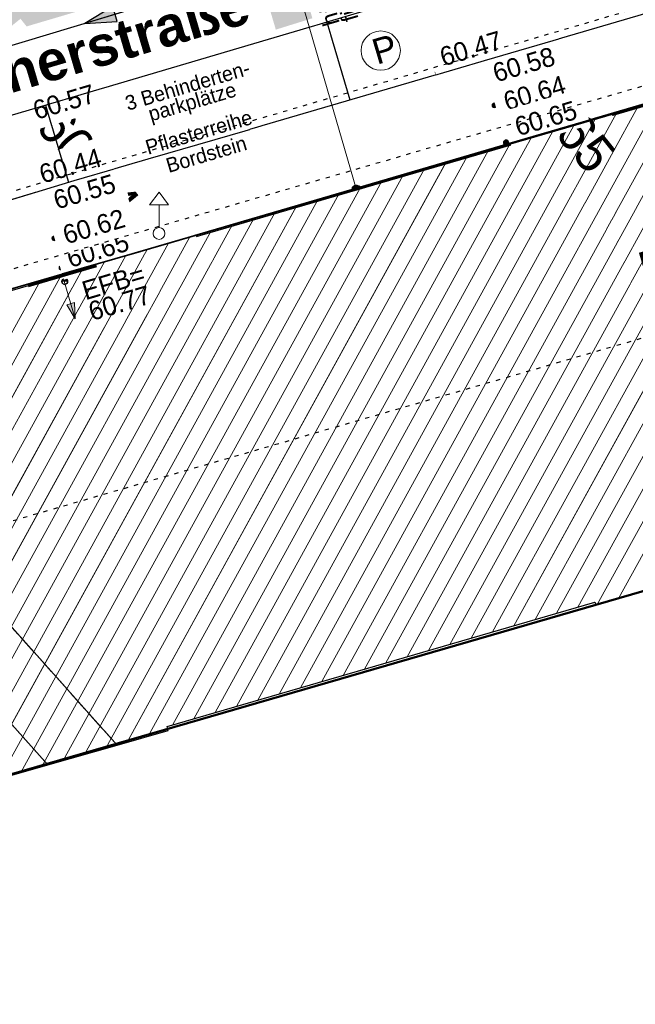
# Model space of a CAD drawing. Header units: millimetres. Extents: x 32365810 to 32368499, y 5620272 to 5622478.
# Tile 132 of 249: x 32366717 to 32366732, y 5620625 to 5620648. Entities that reach past the tile are written whole.
import ezdxf

# ---------------------------------------------------------------- set-up
doc = ezdxf.new("R2010")
doc.units = ezdxf.units.MM
for name, pattern in [('1000.100', [0]), ('1000.104', [0.225, 0.075, -0.15]), ('1000.106', [0]), ('1000.196', [0.225, 0.075, -0.15]), ('1000.210', [0]), ('1000.300', [0]), ('1000.325', [0]), ('1600.1047', [0]), ('1600.2028', [0]), ('1600.2305', [0.75, 0.5, 0, 0, -0.25]), ('1600.2505', [0]), ('1600.2507', [0]), ('GELTUNGSBEREICH', [8.5, 7, -1.5])]:
    doc.linetypes.add(name, pattern=pattern)
doc.layers.get('0').update_dxf_attribs({"color": 1, "linetype": 'CONTINUOUS'})
for name, color, linetype in [('_K_EFB-_ Dachhöhen Bestandsgebäude (NHN)', 251, 'CONTINUOUS'), ('_K_Fahrbahnmarkierung', 251, 'CONTINUOUS'), ('_K_Gebäude', 251, 'CONTINUOUS'), ('_K_Höhen_ gemessen (NHN)', 251, 'CONTINUOUS'), ('_K_Lagebezeichnungen', 251, 'CONTINUOUS'), ('_K_Siedlungsflächen - Bauwerke u. Einrichtungen', 251, 'CONTINUOUS'), ('_K_Topographie_ örtl. Aufnahme', 251, 'CONTINUOUS'), ('GELTUNGSBEREICH_B', 7, 'CONTINUOUS'), ('UMGR_GELTUNGSBEREICH', 7, 'CONTINUOUS'), ('UMGR_STRASSENVERKEHRSFLÄCHE', 7, 'CONTINUOUS')]:
    doc.layers.add(name, color=color, linetype=linetype)
doc.layers.add('_K_Flurstücke_Grenzpunkte', color=251, linetype='CONTINUOUS', lineweight=50)
for name, color, linetype, transparency in [('Beschriftung Topographie', 7, 'CONTINUOUS', 0.75), ('EFB-_ Dachhöhen Bestandsgebäude (NHN)', 7, 'CONTINUOUS', 0.75), ('Fahrbahnmarkierung', 7, 'CONTINUOUS', 0.75), ('Flurstücke_Grenzpunkte', 11, 'CONTINUOUS', 0.75), ('Gebäude', 31, 'CONTINUOUS', 0.75), ('Höhen_ gemessen (NHN)', 7, 'CONTINUOUS', 0.75), ('Höhentexte_ gemessen (NHN)', 7, 'CONTINUOUS', 0.75), ('Lagebezeichnungen', 12, 'CONTINUOUS', 0.75), ('Leitungen Kanalbestand (AMT 66)', 7, 'CONTINUOUS', 0.75), ('Siedlungsflächen - Bauwerke u. Einrichtungen', 51, 'CONTINUOUS', 0.75), ('Stromversorgung', 7, 'CONTINUOUS', 0.75), ('Symbole Topographie', 7, 'CONTINUOUS', 0.75), ('Topgraphie_ weitere örtliche Aufnahme', 7, 'CONTINUOUS', 0.75), ('Topographie_ örtl. Aufnahme', 7, 'CONTINUOUS', 0.75), ('weitere Entwässerungsleitungen', 7, 'CONTINUOUS', 0.75)]:
    doc.layers.add(name, color=color, linetype=linetype, transparency=transparency)
doc.layers.add('STRASSENVERKEHRSFLÄCHE_FA', color=7, linetype='CONTINUOUS', true_color=0xfff5bf)
doc.styles.add('Arial', font='arial.ttf')
doc.styles.add('Beschriftung Fahrbahnmarkierung_ grau', font='GOTHIC.TTF')
doc.styles.add('Beschriftung Topographie_ blau', font='GOTHIC.TTF')
doc.styles.add('Dachhöhe NHN_ Bestand_ gemessen_ schwarz', font='GOTHIC.TTF')
doc.styles.add('Höhe NHN_ gemessen_ schwarz', font='GOTHIC.TTF')
doc.styles.add('Name - Bauwerken u. Einrichtungen - F 10', font='arialbd.ttf')
doc.styles.add('Sonstiger Text_ Bezeichnung - N 7 380', font='arial.ttf')
doc.styles.add('Stromversorgung_ Beschriftung allgemein_ dünn_ schwarz', font='GOTHIC.TTF')

# ---------------------------------------------------------------- blocks, each defined once
blk = doc.blocks.new('S1000.400')
at = {"lineweight": -2}
blk.add_hatch(color=0, dxfattribs=at).paths.add_polyline_path([(-0.49, 0), (0.49, 0), (0.479292, -0.101877), (0.447637, -0.199301), (0.396418, -0.288015), (0.327874, -0.364141), (0.245, -0.424352), (0.151418, -0.466018), (0.051219, -0.487316), (-0.051219, -0.487316), (-0.151418, -0.466018), (-0.245, -0.424352), (-0.327874, -0.364141), (-0.396418, -0.288015), (-0.447637, -0.199301), (-0.479292, -0.101877)], flags=0)
at = {"color": 0, "lineweight": -2}
blk.add_circle((0, 0), 0.5, dxfattribs=at)
for start, end in [(0, 180), (180, 0)]:
    blk.add_arc((0, 0), 0.49, start, end, dxfattribs=at)
blk = doc.blocks.new('S1000.15')
at = {"color": 0, "lineweight": -2}
for p, q in [((-0.5, 0.05), (-0.485, 0.1)), ((0.495, 0.05), (-0.5, 0.05)), ((-0.5, -0.05), (-0.5, 0)), ((-0.5, 0), (0.5, 0)), ((-0.485, 0.1), (0.49, 0.1)), ((-0.475, 0.15), (-0.455, 0.2)), ((0.475, 0.15), (-0.475, 0.15)), ((-0.455, 0.2), (0.455, 0.2)), ((-0.43, 0.25), (-0.4, 0.3)), ((0.43, 0.25), (-0.43, 0.25)), ((-0.4, 0.3), (0.395, 0.3)), ((-0.355, 0.35), (-0.295, 0.4)), ((0.36, 0.35), (-0.355, 0.35)), ((-0.295, 0.4), (0.3, 0.4)), ((0.22, 0.45), (-0.215, 0.45)), ((0.3, 0.4), (0.22, 0.45)), ((0.395, 0.3), (0.36, 0.35)), ((0.455, 0.2), (0.43, 0.25)), ((0.49, 0.1), (0.475, 0.15)), ((0.5, 0), (0.495, 0.05)), ((0.495, -0.05), (-0.5, -0.05)), ((-0.475, -0.15), (-0.49, -0.1)), ((-0.49, -0.1), (0.485, -0.1)), ((0.475, -0.15), (-0.475, -0.15)), ((-0.43, -0.25), (-0.455, -0.2)), ((-0.455, -0.2), (0.46, -0.2)), ((0.425, -0.25), (-0.43, -0.25)), ((-0.355, -0.35), (-0.4, -0.3)), ((-0.4, -0.3), (0.395, -0.3)), ((0.345, -0.35), (-0.355, -0.35)), ((-0.205, -0.45), (-0.29, -0.4)), ((-0.29, -0.4), (0.285, -0.4)), ((0.2, -0.45), (-0.205, -0.45)), ((0.285, -0.4), (0.345, -0.35)), ((0.395, -0.3), (0.425, -0.25)), ((0.46, -0.2), (0.475, -0.15)), ((0.485, -0.1), (0.495, -0.05))]:
    blk.add_line(p, q, dxfattribs=at)
blk.add_circle((0, 0), 0.5, dxfattribs=at)
blk = doc.blocks.new('S1000.460', base_point=(0, -0.375))
at = {"color": 0, "lineweight": -2}
for p, q in [((-0.2, 0.23), (0, 0.5)), ((0, 0.5), (0.2, 0.23)), ((0.2, 0.23), (-0.2, 0.23)), ((0, -0.25), (0, 0.23))]:
    blk.add_line(p, q, dxfattribs=at)
blk.add_circle((0, -0.375), 0.125, dxfattribs=at)
blk = doc.blocks.new('Regenfallrohr')
at = {"lineweight": -2}
blk.add_hatch(color=0, dxfattribs=at).paths.add_polyline_path([(0.25, 0), (0.241481, -0.064705), (0.216506, -0.125), (0.176777, -0.176777), (0.125, -0.216506), (0.064705, -0.241481), (0, -0.25), (-0.064705, -0.241481), (-0.125, -0.216506), (-0.176777, -0.176777), (-0.216506, -0.125), (-0.241481, -0.064705), (-0.25, 0), (-0.241481, 0.064705), (-0.216506, 0.125), (-0.176777, 0.176777), (-0.125, 0.216506), (-0.064705, 0.241481), (0, 0.25), (0.064705, 0.241481), (0.125, 0.216506), (0.176777, 0.176777), (0.216506, 0.125), (0.241481, 0.064705)], flags=0)
at = {"color": 0, "lineweight": -2}
for radius in [0.5, 0.25]:
    blk.add_circle((0, 0), radius, dxfattribs=at)
blk = doc.blocks.new('S1000.319')
at = {"color": 0, "lineweight": -2}
blk.add_circle((0, 0), 0.5, dxfattribs=at)
at = {"color": 0, "lineweight": -2, "insert": (-0.19717, -0.320478), "char_height": 0.65, "attachment_point": 7, "line_spacing_factor": 0.69, "style": 'Arial'}
blk.add_mtext('P', dxfattribs=at)
blk = doc.blocks.new('S1000.474')
at = {"lineweight": -2}
blk.add_hatch(color=0, dxfattribs=at).paths.add_polyline_path([(-0.125, 0), (-0.120741, 0.032352), (-0.108253, 0.0625), (-0.088388, 0.088388), (-0.0625, 0.108253), (-0.032352, 0.120741), (0, 0.125), (0.032352, 0.120741), (0.0625, 0.108253), (0.088388, 0.088388), (0.108253, 0.0625), (0.120741, 0.032352), (0.125, 0), (0, 0)], flags=0)
at = {"color": 0, "lineweight": -2}
for p, q in [((-0.125, 0), (0, 0)), ((0, 0), (0.125, 0))]:
    blk.add_line(p, q, dxfattribs=at)
blk.add_arc((0, 0), 0.125, 0, 180, dxfattribs=at)
for p in [(-0.125, 0), (0, 0), (0.125, 0)]:
    blk.add_point(p, dxfattribs=at)
blk = doc.blocks.new('S1000.360')
at = {"lineweight": -2}
blk.add_hatch(color=0, dxfattribs=at).paths.add_polyline_path([(0, 0.25), (0.05, 0.05), (-0.05, 0.05)], flags=0)
at = {"color": 0, "lineweight": -2}
for p, q in [((-0.05, 0.05), (0, 0.25)), ((0, 0.25), (0.05, 0.05)), ((0, 0.25), (0, -0.25)), ((0.05, 0.05), (-0.05, 0.05))]:
    blk.add_line(p, q, dxfattribs=at)
blk = doc.blocks.new('O113')
at = {"layer": 'Gebäude', "color": 7, "linetype": '1600.2507', "lineweight": 18}
for p, q in [((32366211.178, 5621997.977), (32366209.537, 5621997.501)), ((32366219.478, 5621988.69), (32366211.178, 5621997.977)), ((32366209.537, 5621997.501), (32366217.825, 5621988.219)), ((32366217.825, 5621988.219), (32366219.478, 5621988.69))]:
    blk.add_line(p, q, dxfattribs=at)
blk = doc.blocks.new('O472')
at = {"layer": 'Gebäude', "color": 7, "linetype": '1600.2305', "lineweight": 18}
blk.add_line((32366217.825, 5621988.219), (32366219.478, 5621988.69), dxfattribs=at)
blk = doc.blocks.new('O759')
at = {"layer": 'Flurstücke_Grenzpunkte', "color": 7, "linetype": '1600.2028', "lineweight": 35}
blk.add_line((32366263.794, 5622001.568), (32366206.103, 5621984.853), dxfattribs=at)
blk = doc.blocks.new('O1713')
at = {"layer": 'Flurstücke_Grenzpunkte', "color": 7, "linetype": '1600.2028', "lineweight": 35}
for p, q in [((32366260.69, 5622012.274), (32366214.593, 5621998.895)), ((32366263.794, 5622001.568), (32366206.103, 5621984.853))]:
    blk.add_line(p, q, dxfattribs=at)
blk = doc.blocks.new('O1900')
at = {"layer": 'Flurstücke_Grenzpunkte', "color": 7, "linetype": '1600.2028', "lineweight": 35}
blk.add_line((32366260.69, 5622012.274), (32366214.593, 5621998.895), dxfattribs=at)
blk = doc.blocks.new('O2286')
at = {"layer": 'Gebäude', "color": 7, "linetype": '1600.2505', "lineweight": 18}
for p, q in [((32366260.69, 5622012.274), (32366214.593, 5621998.895)), ((32366230.902, 5621992.034), (32366232.14, 5621992.392)), ((32366220.671, 5621989.132), (32366230.883, 5621992.101)), ((32366230.883, 5621992.101), (32366230.902, 5621992.034)), ((32366219.478, 5621988.69), (32366220.7, 5621989.036)), ((32366220.7, 5621989.036), (32366220.671, 5621989.132)), ((32366217.825, 5621988.219), (32366219.478, 5621988.69)), ((32366216.912, 5621987.959), (32366217.825, 5621988.219))]:
    blk.add_line(p, q, dxfattribs=at)
blk = doc.blocks.new('O2434')
at = {"layer": 'Gebäude', "color": 7, "lineweight": 18, "insert": (32366238.79, 5622002.519), "char_height": 0.65, "attachment_point": 5, "rotation": 16.5125, "line_spacing_factor": 0.69, "style": 'Sonstiger Text_ Bezeichnung - N 7 380', "bg_fill": 2}
blk.add_mtext('Rheinische\\PFriedrich-Wilhelms-Universität Bonn', dxfattribs=at)
blk = doc.blocks.new('*X1125')
at = {"color": 253, "linetype": '1600.1047', "lineweight": 18, "true_color": 0xb2b2b2}
for p, q in [((32366231.448767, 5621992.192112), (32366239.039082, 5622005.990128)), ((32366230.47786, 5621991.983211), (32366238.020459, 5622005.694487)), ((32366230.939809, 5621992.044933), (32366238.52977, 5622005.842308)), ((32366229.968382, 5621991.835087), (32366237.511147, 5622005.546667)), ((32366228.949425, 5621991.538839), (32366236.492525, 5622005.251026)), ((32366229.458904, 5621991.686963), (32366237.001836, 5622005.398847)), ((32366228.439947, 5621991.390716), (32366235.983213, 5622005.103206)), ((32366227.42099, 5621991.094468), (32366234.96459, 5622004.807565)), ((32366227.930469, 5621991.242592), (32366235.473902, 5622004.955385)), ((32366226.911512, 5621990.946344), (32366234.455279, 5622004.659745)), ((32366225.892555, 5621990.650096), (32366233.436656, 5622004.364104)), ((32366226.402034, 5621990.79822), (32366233.945968, 5622004.511924)), ((32366224.873599, 5621990.353848), (32366232.418033, 5622004.068463)), ((32366225.383077, 5621990.501972), (32366232.927345, 5622004.216283)), ((32366224.36412, 5621990.205724), (32366231.908722, 5622003.920643)), ((32366223.345164, 5621989.909477), (32366230.890099, 5622003.625002)), ((32366223.854642, 5621990.057601), (32366231.399411, 5622003.772822)), ((32366222.835685, 5621989.761353), (32366230.380788, 5622003.477181)), ((32366221.816729, 5621989.465105), (32366229.362165, 5622003.181541)), ((32366222.326207, 5621989.613229), (32366229.871477, 5622003.329361)), ((32366220.797772, 5621989.168857), (32366228.343542, 5622002.8859)), ((32366221.30725, 5621989.316981), (32366228.852854, 5622003.03372)), ((32366220.222284, 5621988.900738), (32366227.834231, 5622002.738079)), ((32366219.208054, 5621988.613082), (32366226.815608, 5622002.442439)), ((32366219.715327, 5621988.757197), (32366227.32492, 5622002.590259)), ((32366218.700503, 5621988.468463), (32366226.306297, 5622002.294618)), ((32366217.685416, 5621988.17925), (32366225.287674, 5622001.998977)), ((32366218.192952, 5621988.323843), (32366225.796985, 5622002.146798)), ((32366216.679136, 5621987.906045), (32366224.269051, 5622001.703337)), ((32366217.177919, 5621988.034727), (32366224.778363, 5622001.851157)), ((32366216.174564, 5621987.766841), (32366223.75974, 5622001.555516)), ((32366215.156483, 5621987.472185), (32366222.741117, 5622001.259875)), ((32366215.665524, 5621987.619513), (32366223.250428, 5622001.407696)), ((32366214.647442, 5621987.324857), (32366222.231806, 5622001.112055)), ((32366213.629361, 5621987.030201), (32366221.213183, 5622000.816414)), ((32366214.138402, 5621987.177529), (32366221.722494, 5622000.964234)), ((32366212.61128, 5621986.735545), (32366220.19456, 5622000.520773)), ((32366213.120321, 5621986.882873), (32366220.703871, 5622000.668594)), ((32366212.10224, 5621986.588216), (32366219.685249, 5622000.372953)), ((32366211.084159, 5621986.29356), (32366218.666626, 5622000.077312)), ((32366211.593199, 5621986.440888), (32366219.175937, 5622000.225132)), ((32366210.575118, 5621986.146232), (32366218.157314, 5621999.929492)), ((32366210.066108, 5621985.99896), (32366217.648003, 5621999.781671))]:
    blk.add_line(p, q, dxfattribs=at)
blk = doc.blocks.new('S1000.370')
at = {"lineweight": -2}
blk.add_hatch(color=0, dxfattribs=at).paths.add_polyline_path([(0.065, 0), (-0.06, 0), (0, 0.25)], flags=0)
at = {"color": 0, "lineweight": -2}
for p, q in [((0, 0.25), (-0.06, 0)), ((0, -0.25), (0, 0.25)), ((0.065, 0), (0, 0.25)), ((-0.06, 0), (0.065, 0))]:
    blk.add_line(p, q, dxfattribs=at)

msp = doc.modelspace()

# ---------------------------------------------------------------- hatches: boundary and pattern name
at = {"layer": 'STRASSENVERKEHRSFLÄCHE_FA', "true_color": 0xffd24a}
h = msp.add_hatch(color=41, dxfattribs=at)
h.paths.add_polyline_path([(32366700.812, 5620642.637), (32366709.343, 5620645.3), (32366744.935, 5620656.407), (32366800.844, 5620673.855), (32366814.238, 5620678.035), (32366812.525, 5620684.489), (32366790.959, 5620765.764), (32366786.667, 5620779.054), (32366782.414, 5620794.243), (32366771.602, 5620788.163), (32366758.559, 5620780.941), (32366707.208, 5620751.956), (32366691.608, 5620737.561), (32366678.051, 5620726.047), (32366655.3, 5620707.965), (32366642.99, 5620700.236), (32366635.313, 5620695.501)], flags=0)
edge = h.paths.add_edge_path(flags=0)
edge.add_line((32366743.171, 5620661.733), (32366743.725, 5620660.059))
edge.add_line((32366743.725, 5620660.059), (32366743.458, 5620659.979))
edge.add_line((32366743.458, 5620659.979), (32366724.425, 5620654.23))
edge.add_line((32366724.425, 5620654.23), (32366712.306, 5620650.509))
edge.add_line((32366712.306, 5620650.509), (32366710.876, 5620650.047))
edge.add_line((32366710.876, 5620650.047), (32366706.05, 5620648.579))
edge.add_arc((32366704.003, 5620654.956), 6.698, 283.318, 287.7972, ccw=False)
edge.add_line((32366705.546, 5620648.438), (32366698.424, 5620654.325))
edge.add_line((32366698.424, 5620654.325), (32366697.04, 5620655.473))
edge.add_line((32366697.04, 5620655.473), (32366693.205, 5620658.654))
edge.add_line((32366693.205, 5620658.654), (32366688.766, 5620662.336))
edge.add_line((32366688.766, 5620662.336), (32366681.071, 5620668.621))
edge.add_line((32366681.071, 5620668.621), (32366678.012, 5620671.146))
edge.add_line((32366678.012, 5620671.146), (32366674.951, 5620673.67))
edge.add_line((32366674.951, 5620673.67), (32366671.86, 5620676.22))
edge.add_line((32366671.86, 5620676.22), (32366667.729, 5620679.629))
edge.add_line((32366667.729, 5620679.629), (32366654.864, 5620689.785))
edge.add_line((32366654.864, 5620689.785), (32366649.894, 5620695.982))
edge.add_line((32366649.894, 5620695.982), (32366658.967, 5620703.306))
edge.add_line((32366658.967, 5620703.306), (32366659.344, 5620702.84))
edge.add_line((32366659.344, 5620702.84), (32366668.389, 5620710.034))
edge.add_line((32366668.389, 5620710.034), (32366674.395, 5620714.748))
edge.add_line((32366674.395, 5620714.748), (32366678.887, 5620718.272))
edge.add_line((32366678.887, 5620718.272), (32366679.916, 5620719.08))
edge.add_line((32366679.916, 5620719.08), (32366682.406, 5620721.072))
edge.add_line((32366682.406, 5620721.072), (32366687.066, 5620724.769))
edge.add_line((32366687.066, 5620724.769), (32366692.104, 5620728.954))
edge.add_line((32366692.104, 5620728.954), (32366695.975, 5620732.09))
edge.add_line((32366695.975, 5620732.09), (32366701.909, 5620736.897))
edge.add_line((32366701.909, 5620736.897), (32366705.598, 5620739.886))
edge.add_line((32366705.598, 5620739.886), (32366707.114, 5620741.114))
edge.add_line((32366707.114, 5620741.114), (32366709.678, 5620743.191))
edge.add_line((32366709.678, 5620743.191), (32366711.231, 5620744.449))
edge.add_line((32366711.231, 5620744.449), (32366709.901, 5620746.78))
edge.add_line((32366709.901, 5620746.78), (32366714.041, 5620748.991))
edge.add_line((32366714.041, 5620748.991), (32366720.118, 5620752.237))
edge.add_line((32366720.118, 5620752.237), (32366735.266, 5620760.328))
edge.add_line((32366735.266, 5620760.328), (32366742.576, 5620764.232))
edge.add_line((32366742.576, 5620764.232), (32366745.667, 5620765.883))
edge.add_line((32366745.667, 5620765.883), (32366748.389, 5620767.337))
edge.add_line((32366748.389, 5620767.337), (32366756.702, 5620771.881))
edge.add_line((32366756.702, 5620771.881), (32366764.579, 5620776.187))
edge.add_line((32366764.579, 5620776.187), (32366766.33, 5620772.553))
edge.add_line((32366766.33, 5620772.553), (32366774.371, 5620775.593))
edge.add_line((32366774.371, 5620775.593), (32366779.279, 5620762.41))
edge.add_line((32366779.279, 5620762.41), (32366782.33, 5620749.774))
edge.add_line((32366782.33, 5620749.774), (32366791.82, 5620710.458))
edge.add_line((32366791.82, 5620710.458), (32366791.885, 5620710.186))
edge.add_line((32366791.885, 5620710.186), (32366793.466, 5620703.78))
edge.add_line((32366793.466, 5620703.78), (32366795.233, 5620696.617))
edge.add_line((32366795.233, 5620696.617), (32366799.353, 5620680.172))
edge.add_line((32366799.353, 5620680.172), (32366785.793, 5620675.727))
edge.add_line((32366785.793, 5620675.727), (32366779.86, 5620673.837))
edge.add_line((32366779.86, 5620673.837), (32366773.881, 5620671.894))
edge.add_line((32366773.881, 5620671.894), (32366767.913, 5620669.955))
edge.add_line((32366767.913, 5620669.955), (32366743.171, 5620661.733))

# ---------------------------------------------------------------- linework, layer by layer
at = {"layer": '_K_Fahrbahnmarkierung', "linetype": '1000.210'}
for p, q in [((32366728.344, 5620649.393), (32366722.558, 5620647.682)), ((32366724.308, 5620648.2), (32366724.858, 5620646.342)), ((32366717.596, 5620646.216), (32366718.14, 5620644.376))]:
    msp.add_line(p, q, dxfattribs=at)
at = {"layer": '_K_Gebäude', "linetype": '1600.2507', "lineweight": 18}
msp.add_line((32366717.65, 5620630.473), (32366719.303, 5620630.944), dxfattribs=at)
at = {"layer": '_K_Gebäude', "linetype": '1600.2305', "lineweight": 18}
msp.add_lwpolyline([(32366711.003, 5620640.231), (32366709.362, 5620639.755), (32366711.003, 5620640.231), (32366719.303, 5620630.944), (32366717.65, 5620630.473), (32366709.362, 5620639.755)], dxfattribs=at)
at = {"layer": '_K_Gebäude', "linetype": '1600.2505', "lineweight": -2}
msp.add_lwpolyline([(32366716.737, 5620630.213), (32366717.65, 5620630.473), (32366719.303, 5620630.944), (32366720.525, 5620631.29), (32366720.496, 5620631.386), (32366730.708, 5620634.355), (32366730.727, 5620634.288), (32366731.965, 5620634.646)], dxfattribs=at)
at = {"layer": '_K_Siedlungsflächen - Bauwerke u. Einrichtungen', "linetype": '1600.1047', "lineweight": 18}
for p, q in [((32366731.274, 5620634.446), (32366738.865, 5620648.244)), ((32366730.765, 5620634.299), (32366738.355, 5620648.096)), ((32366729.794, 5620634.089), (32366737.337, 5620647.8)), ((32366730.303, 5620634.237), (32366737.846, 5620647.948)), ((32366728.775, 5620633.792), (32366736.318, 5620647.505)), ((32366729.284, 5620633.941), (32366736.827, 5620647.653)), ((32366728.265, 5620633.644), (32366735.809, 5620647.357)), ((32366727.246, 5620633.348), (32366734.79, 5620647.061)), ((32366727.756, 5620633.496), (32366735.299, 5620647.209)), ((32366726.737, 5620633.2), (32366734.281, 5620646.913)), ((32366725.718, 5620632.904), (32366733.262, 5620646.618)), ((32366726.227, 5620633.052), (32366733.771, 5620646.766)), ((32366724.699, 5620632.608), (32366732.243, 5620646.322)), ((32366725.209, 5620632.756), (32366732.753, 5620646.47)), ((32366724.19, 5620632.459), (32366731.734, 5620646.174)), ((32366723.171, 5620632.163), (32366730.716, 5620645.879)), ((32366723.68, 5620632.311), (32366731.225, 5620646.026)), ((32366721.642, 5620631.719), (32366729.188, 5620645.435)), ((32366721.133, 5620631.571), (32366728.678, 5620645.287)), ((32366720.623, 5620631.423), (32366728.169, 5620645.14)), ((32366710.401, 5620628.4), (32366717.983, 5620642.183)), ((32366709.892, 5620628.253), (32366717.473, 5620642.035))]:
    msp.add_line(p, q, dxfattribs=at)
at = {"layer": 'UMGR_STRASSENVERKEHRSFLÄCHE'}
msp.add_lwpolyline([(32366700.812, 5620642.637), (32366709.343, 5620645.3), (32366744.935, 5620656.407), (32366800.844, 5620673.855), (32366814.238, 5620678.035), (32366812.525, 5620684.489), (32366790.959, 5620765.764), (32366786.667, 5620779.054), (32366782.414, 5620794.243), (32366771.602, 5620788.163), (32366758.559, 5620780.941), (32366707.208, 5620751.956), (32366691.608, 5620737.561), (32366678.051, 5620726.047), (32366655.3, 5620707.965), (32366642.99, 5620700.236), (32366635.313, 5620695.501), (32366700.812, 5620642.637)], close=True, dxfattribs=at)

# ---------------------------------------------------------------- block references
at = {"layer": '_K_EFB-_ Dachhöhen Bestandsgebäude (NHN)', "xscale": 0.1375, "yscale": 0.1375, "zscale": 0.1375, "rotation": 180.0004209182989}
msp.add_blockref('S1000.400', (32366718.053, 5620642.007), dxfattribs=at)
at = {"layer": '_K_Höhen_ gemessen (NHN)', "xscale": 0.1125, "yscale": 0.1125, "zscale": 0.1125}
for p in [(32366728.589, 5620645.329), (32366717.543, 5620644.21)]:
    msp.add_blockref('S1000.15', p, dxfattribs=at)
at = {"layer": 'EFB-_ Dachhöhen Bestandsgebäude (NHN)', "color": 7, "lineweight": 9, "xscale": 0.1375, "yscale": 0.1375, "zscale": 0.1375, "rotation": 180.000420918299}
msp.add_blockref('S1000.400', (32366718.053, 5620642.007, 60.774), dxfattribs=at)
at = {"layer": 'Gebäude', "color": 7, "true_color": 0xffffff}
for name in ['O113', 'O472']:
    msp.add_blockref(name, (499.825, -1357.746), dxfattribs=at)
at = {"layer": 'Höhen_ gemessen (NHN)', "color": 7, "lineweight": 18, "xscale": 0.1125, "yscale": 0.1125, "zscale": 0.1125}
for p in [(32366726.954, 5620647, 60.474), (32366728.012, 5620647.166, 60.58), (32366728.311, 5620646.212, 60.636), (32366717.049, 5620646.015, 60.574), (32366728.589, 5620645.329, 60.653), (32366717.806, 5620643.037, 60.621), (32366717.974, 5620642.336, 60.649)]:
    msp.add_blockref('S1000.15', p, dxfattribs=at)
at = {"layer": 'Stromversorgung', "color": 7, "lineweight": 18, "xscale": 0.9375, "yscale": 0.9375, "zscale": 0.9375, "rotation": 16.242123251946}
msp.add_blockref('S1000.474', (32366725.02, 5620644.192, 69.224), dxfattribs=at)
at = {"layer": 'Symbole Topographie', "color": 7, "lineweight": 18, "xscale": 0.9375, "yscale": 0.9375, "zscale": 0.9375, "rotation": 16.588799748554}
msp.add_blockref('S1000.319', (32366725.595, 5620647.519), dxfattribs=at)
at = {"layer": 'weitere Entwässerungsleitungen', "color": 7, "lineweight": 25, "xscale": 0.47, "yscale": 0.47, "zscale": 0.47}
msp.add_blockref('Regenfallrohr', (32366720.085, 5620642.926, 60.645), dxfattribs=at)

# ---------------------------------------------------------------- texts
at = {"layer": '_K_EFB-_ Dachhöhen Bestandsgebäude (NHN)', "insert": (32366719.428, 5620641.273), "char_height": 0.45, "attachment_point": 8, "rotation": 16.5125, "line_spacing_factor": 0.69, "style": 'Dachhöhe NHN_ Bestand_ gemessen_ schwarz', "bg_fill": 2}
msp.add_mtext('EFB=\\P60.77', dxfattribs=at)

# ---------------------------------------------------------------- next in the draw order: linework, layer by layer
at = {"layer": '_K_Flurstücke_Grenzpunkte', "linetype": '1600.2028', "lineweight": 35}
msp.add_line((32366763.619, 5620643.822), (32366705.928, 5620627.107), dxfattribs=at)
at = {"layer": '_K_Flurstücke_Grenzpunkte', "linetype": '1600.2028'}
msp.add_lwpolyline([(32366763.619, 5620643.822), (32366705.928, 5620627.107), (32366708.028, 5620624.204), (32366707.787, 5620620.571), (32366705.402, 5620617.789), (32366705.614, 5620617.607), (32366681.484, 5620589.313), (32366680.509, 5620590.142), (32366641.487, 5620544.232), (32366628.972, 5620529.508), (32366591.543, 5620485.472)], dxfattribs=at)
at = {"layer": '_K_Siedlungsflächen - Bauwerke u. Einrichtungen', "linetype": '1600.1047', "lineweight": 18}
for p, q in [((32366720.048, 5620631.154), (32366727.66, 5620644.992)), ((32366719.033, 5620630.867), (32366726.641, 5620644.696)), ((32366719.541, 5620631.011), (32366727.15, 5620644.844)), ((32366718.526, 5620630.722), (32366726.132, 5620644.548)), ((32366717.511, 5620630.433), (32366725.113, 5620644.253)), ((32366718.018, 5620630.578), (32366725.622, 5620644.4)), ((32366717.003, 5620630.288), (32366724.604, 5620644.105)), ((32366716, 5620630.021), (32366723.585, 5620643.809)), ((32366716.505, 5620630.16), (32366724.094, 5620643.957)), ((32366714.982, 5620629.726), (32366722.567, 5620643.514)), ((32366715.491, 5620629.873), (32366723.076, 5620643.661)), ((32366714.473, 5620629.579), (32366722.057, 5620643.366)), ((32366713.455, 5620629.284), (32366721.039, 5620643.07)), ((32366713.964, 5620629.431), (32366721.548, 5620643.218)), ((32366712.946, 5620629.137), (32366720.529, 5620642.922)), ((32366711.928, 5620628.842), (32366719.511, 5620642.627)), ((32366712.437, 5620628.989), (32366720.02, 5620642.774)), ((32366710.91, 5620628.547), (32366718.492, 5620642.331)), ((32366711.419, 5620628.695), (32366719.001, 5620642.479))]:
    msp.add_line(p, q, dxfattribs=at)

# ---------------------------------------------------------------- next in the draw order: block references
at = {"layer": 'Symbole Topographie', "color": 7, "lineweight": 18, "xscale": 1.875, "yscale": 1.875, "zscale": 1.875, "rotation": 196.242130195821}
msp.add_blockref('S1000.360', (32366718.169, 5620641.567), dxfattribs=at)

# ---------------------------------------------------------------- next in the draw order: texts
at = {"layer": '_K_Fahrbahnmarkierung', "insert": (32366721.054, 5620646.441), "char_height": 0.35, "attachment_point": 5, "rotation": 16.4724, "line_spacing_factor": 0.69, "style": 'Beschriftung Fahrbahnmarkierung_ grau', "bg_fill": 2}
msp.add_mtext('3 Behinderten-\\Pparkplätze', dxfattribs=at)

# ---------------------------------------------------------------- next in the draw order: linework, layer by layer
at = {"layer": '_K_Fahrbahnmarkierung', "linetype": '1000.210'}
msp.add_line((32366722.558, 5620647.682), (32366710.885, 5620644.231), dxfattribs=at)
at = {"layer": '_K_Flurstücke_Grenzpunkte', "linetype": '1600.2028', "lineweight": 35}
msp.add_line((32366760.515, 5620654.528), (32366714.418, 5620641.149), dxfattribs=at)
msp.add_line((32366760.515, 5620654.528), (32366714.418, 5620641.149), dxfattribs=at)
at = {"layer": '_K_Gebäude', "linetype": '1600.2505', "lineweight": -2}
msp.add_lwpolyline([(32366760.515, 5620654.528), (32366714.418, 5620641.149)], dxfattribs=at)
at = {"layer": '_K_Siedlungsflächen - Bauwerke u. Einrichtungen', "linetype": '1600.1047', "lineweight": 18}
for p, q in [((32366722.661, 5620632.015), (32366730.206, 5620645.731)), ((32366722.152, 5620631.867), (32366729.697, 5620645.583))]:
    msp.add_line(p, q, dxfattribs=at)
at = {"layer": '_K_Topographie_ örtl. Aufnahme', "linetype": '1000.104'}
msp.add_lwpolyline([(32366708.528, 5620641.658), (32366718.227, 5620644.59), (32366731.692, 5620648.527), (32366747.285, 5620653.182), (32366768.622, 5620659.528), (32366773.835, 5620661.094), (32366792.529, 5620666.658), (32366791.882, 5620668.928), (32366798.186, 5620670.805)], dxfattribs=at)
at = {"layer": '_K_Topographie_ örtl. Aufnahme', "linetype": '1000.100'}
for points in [[(32366708.582, 5620641.487), (32366718.278, 5620644.418), (32366731.743, 5620648.355), (32366747.336, 5620653.01), (32366768.673, 5620659.356), (32366773.886, 5620660.922), (32366792.75, 5620666.536), (32366792.104, 5620668.807), (32366798.237, 5620670.632)], [(32366760.237, 5620654.445), (32366758.612, 5620653.978), (32366718.811, 5620642.383), (32366717.177, 5620641.907), (32366712.24, 5620640.468), (32366712.195, 5620640.62), (32366712.159, 5620640.748), (32366710.832, 5620640.37), (32366709.022, 5620639.853), (32366708.486, 5620639.701)]]:
    msp.add_lwpolyline(points, dxfattribs=at)
at = {"layer": 'GELTUNGSBEREICH_B', "linetype": 'GELTUNGSBEREICH', "ltscale": 0.5, "const_width": 1, "flags": 128}
msp.add_lwpolyline([(32366700.6, 5620641.524), (32366709.641, 5620644.345), (32366745.233, 5620655.452), (32366801.142, 5620672.901), (32366815.45, 5620677.366), (32366813.492, 5620684.746), (32366791.918, 5620766.046), (32366787.625, 5620779.343), (32366783.034, 5620795.739), (32366771.115, 5620789.036), (32366758.071, 5620781.813), (32366706.615, 5620752.77), (32366690.945, 5620738.31), (32366677.416, 5620726.82), (32366654.721, 5620708.782), (32366642.462, 5620701.085), (32366633.585, 5620695.611)], close=True, dxfattribs=at)
at = {"layer": 'UMGR_GELTUNGSBEREICH'}
msp.add_lwpolyline([(32366700.812, 5620642.637), (32366709.343, 5620645.3), (32366744.935, 5620656.407), (32366800.844, 5620673.855), (32366814.238, 5620678.035), (32366812.525, 5620684.489), (32366790.959, 5620765.764), (32366786.667, 5620779.054), (32366782.414, 5620794.243), (32366771.602, 5620788.163), (32366758.559, 5620780.941), (32366707.208, 5620751.956), (32366691.608, 5620737.561), (32366678.051, 5620726.047), (32366655.3, 5620707.965), (32366642.99, 5620700.236), (32366635.313, 5620695.501)], close=True, dxfattribs=at)

# ---------------------------------------------------------------- next in the draw order: texts
at = {"layer": '_K_Lagebezeichnungen', "style": 'Name - Bauwerken u. Einrichtungen - F 10'}
msp.add_text('Franziskanerstraße', height=2, rotation=16.4704, dxfattribs=at).set_placement((32366710.937, 5620646.689))

# ---------------------------------------------------------------- next in the draw order: texts
at = {"layer": '_K_Höhen_ gemessen (NHN)', "char_height": 0.9, "width": 6.48035, "attachment_point": 8, "rotation": 308.8633, "line_spacing_factor": 0.69, "style": 'Höhe NHN_ gemessen_ schwarz', "bg_fill": 2}
for s, insert in [('60.65', (32366729.602, 5620645.681)), ('60.44', (32366718.252, 5620644.549))]:
    msp.add_mtext(s, dxfattribs=dict(at, insert=insert))
at = {"layer": 'Höhentexte_ gemessen (NHN)', "color": 7, "lineweight": 25, "char_height": 0.45, "attachment_point": 8, "rotation": 16.5125, "line_spacing_factor": 0.69, "style": 'Höhe NHN_ gemessen_ schwarz', "bg_fill": 2}
for s, insert in [('60.47', (32366727.813, 5620647.348, 60.45)), ('60.65', (32366718.909, 5620642.539, 60.625))]:
    msp.add_mtext(s, dxfattribs=dict(at, insert=insert))
at = {"layer": 'Stromversorgung', "color": 7, "lineweight": 25, "insert": (32366723.939, 5620650.858), "char_height": 0.4, "attachment_point": 5, "rotation": 106.1597, "line_spacing_factor": 0.69, "style": 'Stromversorgung_ Beschriftung allgemein_ dünn_ schwarz', "bg_fill": 2}
msp.add_mtext('hängende Stromleitung\\Pfür Straßenbeleuchtung', dxfattribs=at)

# ---------------------------------------------------------------- next in the draw order: block references
at = {"layer": 'Höhen_ gemessen (NHN)', "color": 7, "lineweight": 18, "xscale": 0.1125, "yscale": 0.1125, "zscale": 0.1125}
for p in [(32366717.543, 5620644.21, 60.445), (32366717.593, 5620644.099, 60.55)]:
    msp.add_blockref('S1000.15', p, dxfattribs=at)
at = {"layer": 'Symbole Topographie', "color": 7, "lineweight": 18, "xscale": 1.125, "yscale": 1.125, "zscale": 1.125}
msp.add_blockref('S1000.460', (32366720.305, 5620643.155, 60.65), dxfattribs=at)

# ---------------------------------------------------------------- next in the draw order: texts
at = {"layer": 'EFB-_ Dachhöhen Bestandsgebäude (NHN)', "color": 7, "lineweight": 25, "insert": (32366719.428, 5620641.273, 60.75), "char_height": 0.45, "attachment_point": 8, "rotation": 16.5125, "line_spacing_factor": 0.69, "style": 'Dachhöhe NHN_ Bestand_ gemessen_ schwarz', "bg_fill": 2}
msp.add_mtext('EFB=\\P60.77', dxfattribs=at)
at = {"layer": 'Höhentexte_ gemessen (NHN)', "color": 7, "lineweight": 25, "char_height": 0.45, "attachment_point": 8, "rotation": 16.5125, "line_spacing_factor": 0.69, "style": 'Höhe NHN_ gemessen_ schwarz', "bg_fill": 2}
for s, insert in [('60.58', (32366729.076, 5620646.965, 60.556)), ('60.62', (32366718.814, 5620643.1, 60.597))]:
    msp.add_mtext(s, dxfattribs=dict(at, insert=insert))
at = {"layer": 'Lagebezeichnungen', "color": 7, "lineweight": 18, "insert": (32366710.875, 5620644.742), "char_height": 0.95, "attachment_point": 7, "rotation": 16.4704, "line_spacing_factor": 0.69, "style": 'Name - Bauwerken u. Einrichtungen - F 10', "bg_fill": 2}
msp.add_mtext('Franziskanerstraße', dxfattribs=at)

# ---------------------------------------------------------------- next in the draw order: texts
at = {"layer": 'Beschriftung Topographie', "color": 142, "lineweight": 25, "true_color": 0x0087cd, "insert": (32366721.254, 5620645.569), "char_height": 0.35, "attachment_point": 5, "rotation": 16.4724, "line_spacing_factor": 0.69, "style": 'Beschriftung Topographie_ blau', "bg_fill": 2}
msp.add_mtext('Pflasterreihe', dxfattribs=at)
at = {"layer": 'Höhentexte_ gemessen (NHN)', "color": 7, "lineweight": 25, "char_height": 0.45, "attachment_point": 8, "rotation": 16.5125, "line_spacing_factor": 0.69, "style": 'Höhe NHN_ gemessen_ schwarz', "bg_fill": 2}
for s, insert in [('60.64', (32366729.332, 5620646.285, 60.612)), ('60.57', (32366718.102, 5620646.073, 60.55)), ('60.55', (32366718.589, 5620643.931, 60.526))]:
    msp.add_mtext(s, dxfattribs=dict(at, insert=insert))

# ---------------------------------------------------------------- next in the draw order: texts
at = {"layer": 'Beschriftung Topographie', "color": 142, "lineweight": 25, "true_color": 0x0087cd, "insert": (32366721.434, 5620645.043), "char_height": 0.35, "attachment_point": 5, "rotation": 16.4724, "line_spacing_factor": 0.69, "style": 'Beschriftung Topographie_ blau', "bg_fill": 2}
msp.add_mtext('Bordstein', dxfattribs=at)
at = {"layer": 'Fahrbahnmarkierung', "color": 253, "lineweight": 25, "true_color": 0x999999, "insert": (32366721.054, 5620646.441), "char_height": 0.35, "attachment_point": 5, "rotation": 16.4724, "line_spacing_factor": 0.69, "style": 'Beschriftung Fahrbahnmarkierung_ grau', "bg_fill": 2}
msp.add_mtext('3 Behinderten-\\Pparkplätze', dxfattribs=at)
at = {"layer": 'Höhentexte_ gemessen (NHN)', "color": 7, "lineweight": 25, "char_height": 0.45, "attachment_point": 8, "rotation": 16.5125, "line_spacing_factor": 0.69, "style": 'Höhe NHN_ gemessen_ schwarz', "bg_fill": 2}
for s, insert in [('60.65', (32366729.602, 5620645.681, 60.629)), ('60.44', (32366718.252, 5620644.549, 60.421))]:
    msp.add_mtext(s, dxfattribs=dict(at, insert=insert))

# ---------------------------------------------------------------- next in the draw order: block references
at = {"layer": 'Flurstücke_Grenzpunkte', "color": 7, "true_color": 0xffffff}
msp.add_blockref('O759', (499.825, -1357.746), dxfattribs=at)

# ---------------------------------------------------------------- next in the draw order: block references
msp.add_blockref('O1713', (499.825, -1357.746), dxfattribs=at)

# ---------------------------------------------------------------- next in the draw order: block references
msp.add_blockref('O1900', (499.825, -1357.746), dxfattribs=at)

# ---------------------------------------------------------------- next in the draw order: block references
at = {"layer": 'Gebäude', "color": 7, "true_color": 0xffffff}
msp.add_blockref('O2286', (499.825, -1357.746), dxfattribs=at)

# ---------------------------------------------------------------- next in the draw order: block references
msp.add_blockref('O2434', (499.825, -1357.746), dxfattribs=at)

# ---------------------------------------------------------------- next in the draw order: linework, layer by layer
at = {"layer": 'EFB-_ Dachhöhen Bestandsgebäude (NHN)', "color": 7, "linetype": '1000.196', "lineweight": 25}
for p, q in [((32366760.392, 5620654.954), (32366714.295, 5620641.575)), ((32366765.416, 5620650.4), (32366715.904, 5620636.03))]:
    msp.add_line(p, q, dxfattribs=at)
at = {"layer": 'Fahrbahnmarkierung', "color": 253, "linetype": '1000.210', "lineweight": 25, "true_color": 0x999999}
for p, q in [((32366728.344, 5620649.393, 60.594), (32366722.558, 5620647.682, 60.582)), ((32366724.308, 5620648.2, 60.586), (32366724.858, 5620646.342, 60.468)), ((32366722.558, 5620647.682, 60.582), (32366710.885, 5620644.231, 60.546)), ((32366717.596, 5620646.216, 60.57), (32366718.14, 5620644.376, 60.44))]:
    msp.add_line(p, q, dxfattribs=at)
at = {"layer": 'Leitungen Kanalbestand (AMT 66)', "color": 200, "linetype": '1000.300', "lineweight": 25, "true_color": 0xd600ff}
msp.add_line((32366747.496, 5620656.932, 60.535), (32366691.014, 5620639.835, 60.524), dxfattribs=at)
at = {"layer": 'Stromversorgung', "color": 7, "linetype": '1000.325', "lineweight": 18}
msp.add_line((32366725.02, 5620644.192, 69.224), (32366720.189, 5620660.864, 69.251), dxfattribs=at)
at = {"layer": 'Topgraphie_ weitere örtliche Aufnahme', "color": 142, "linetype": '1000.104', "lineweight": 25, "true_color": 0x0087cd}
for p, q in [((32366718.227, 5620644.59), (32366731.692, 5620648.527)), ((32366708.528, 5620641.658), (32366718.227, 5620644.59))]:
    msp.add_line(p, q, dxfattribs=at)
at = {"layer": 'Topgraphie_ weitere örtliche Aufnahme', "color": 142, "linetype": '1000.106', "lineweight": 60, "true_color": 0x0087cd}
msp.add_line((32366718.811, 5620642.383, 62.506), (32366717.177, 5620641.907, 62.437), dxfattribs=at)
at = {"layer": 'Topographie_ örtl. Aufnahme', "color": 142, "linetype": '1000.100', "lineweight": 25, "true_color": 0x0087cd}
for p, q in [((32366718.278, 5620644.418, 60.436), (32366731.743, 5620648.355, 60.465)), ((32366735.776, 5620647.384, 60.665), (32366727.241, 5620644.888, 60.668)), ((32366727.241, 5620644.888, 60.668), (32366719.14, 5620642.521, 60.648)), ((32366708.582, 5620641.487, 60.418), (32366718.278, 5620644.418, 60.436)), ((32366719.14, 5620642.521, 60.648), (32366712.252, 5620640.521, 60.595))]:
    msp.add_line(p, q, dxfattribs=at)

# ---------------------------------------------------------------- next in the draw order: block references
at = {"layer": 'Leitungen Kanalbestand (AMT 66)', "color": 200, "lineweight": 25, "true_color": 0xd600ff, "xscale": 3.0025, "yscale": 3.0025, "zscale": 3.0025, "rotation": 106.840684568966}
msp.add_blockref('S1000.370', (32366719.255, 5620648.383, 60.529), dxfattribs=at)
at = {"layer": 'Siedlungsflächen - Bauwerke u. Einrichtungen', "color": 7, "true_color": 0xffffff}
msp.add_blockref('*X1125', (499.825, -1357.746), dxfattribs=at)

doc.saveas('drawing.dxf')
